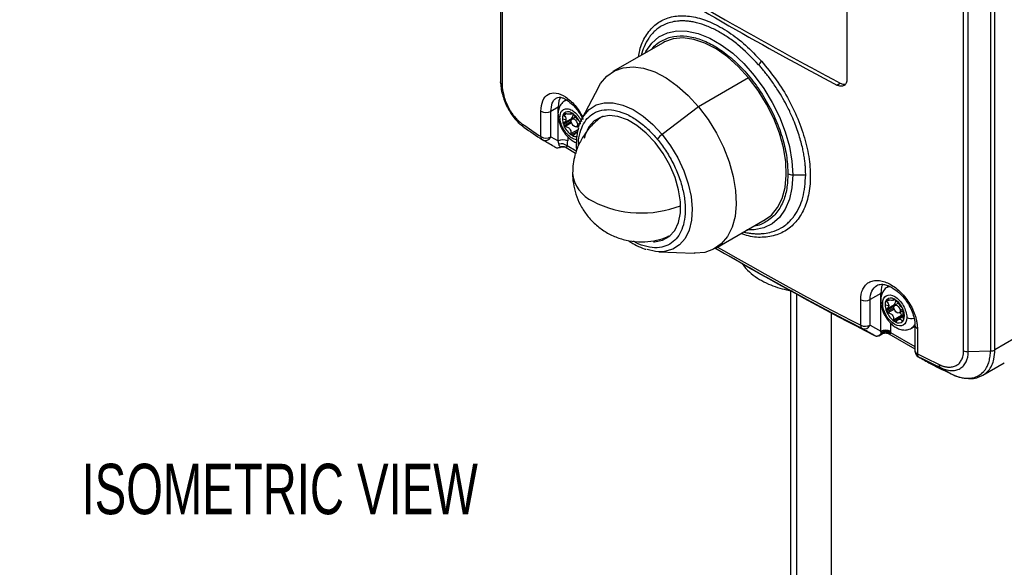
# Model space of a CAD drawing. Header units: millimetres. Extents: x 19 to 819, y 19 to 629.
# Tile 21 of 27: x 595 to 719, y 464 to 533. Entities that reach past the tile are written whole.
import ezdxf

# ---------------------------------------------------------------- set-up
doc = ezdxf.new("R2010")
doc.units = ezdxf.units.MM
doc.header["$LTSCALE"] = 3
doc.layers.add('TEXT', color=140, linetype='Continuous', lineweight=25)
doc.styles.add('SLDTEXTSTYLE0', font='TXT', dxfattribs={"width": 0.7})

msp = doc.modelspace()

# ---------------------------------------------------------------- linework, layer by layer
for p, q in [((655.444, 592.363), (655.444, 525.167)), ((655.64, 592.047), (655.64, 524.854)), ((713.708, 491.332), (713.708, 558.525)), ((714.295, 491.221), (714.295, 558.411)), ((717.086, 558.489), (717.086, 491.299)), ((717.651, 491.444), (717.651, 558.633)), ((699.037, 540.641), (699.037, 525.523)), ((675.886, 530.116), (669.583, 526.477)), ((686.664, 525.69), (680.36, 522.051)), ((667.76, 524.514), (665.687, 520.535)), ((697.766, 524.789), (698.191, 525.034)), ((663.739, 522.916), (663.541, 522.802)), ((663.544, 522.804), (663.807, 522.908)), ((662.677, 521.988), (661.781, 521.471)), ((662.677, 521.124), (662.677, 521.988)), ((680.36, 522.051), (675.772, 518.564)), ((660.524, 518.29), (660.524, 521.499)), ((661.781, 518.261), (661.781, 521.471)), ((662.677, 517.747), (662.677, 521.05)), ((663.223, 520.553), (663.677, 520.466)), ((663.61, 521.207), (663.344, 521.054)), ((663.344, 519.927), (664.368, 520.518)), ((663.557, 521.225), (663.351, 521.106)), ((663.351, 519.854), (664.381, 520.448)), ((663.759, 521.163), (663.405, 520.959)), ((663.405, 520.02), (664.399, 520.594)), ((663.458, 521.229), (663.423, 521.209)), ((664.236, 521.139), (664.434, 521.254)), ((664.332, 521.304), (664.29, 521.279)), ((664.897, 520.764), (664.459, 520.511)), ((664.553, 521.039), (664.707, 520.998)), ((663.423, 519.666), (664.347, 520.199)), ((664.389, 520.018), (663.586, 519.554)), ((664.29, 518.678), (665.284, 519.252)), ((665.016, 519.546), (665.355, 519.742)), ((665.438, 519.978), (665.132, 519.801)), ((661.781, 518.261), (662.677, 517.747)), ((663.889, 518.285), (663.889, 517.747)), ((665.153, 518.955), (664.362, 518.498)), ((664.507, 518.414), (664.698, 518.524)), ((665.137, 518.859), (664.894, 518.719)), ((663.697, 516.91), (664.888, 516.222)), ((663.759, 516.881), (663.704, 516.925)), ((664.965, 516.468), (663.82, 517.129)), ((692.215, 513.47), (693.84, 513.47)), ((682.439, 504.207), (688.743, 507.846)), ((676.621, 505.764), (676.785, 505.814)), ((675.345, 503.804), (679.827, 503.61)), ((683.412, 503.719), (684.876, 502.874)), ((704.336, 499.467), (704.149, 499.359)), ((704.152, 499.361), (704.415, 499.466)), ((691.926, 498.896), (691.926, 336.691)), ((692.679, 498.482), (692.679, 335.641)), ((703.285, 498.545), (701.942, 497.77)), ((703.285, 497.681), (703.285, 498.545)), ((700.765, 494.541), (700.765, 497.751)), ((701.942, 494.56), (701.942, 497.77)), ((703.285, 493.787), (703.285, 497.607)), ((703.831, 497.111), (704.285, 497.023)), ((704.218, 497.765), (703.952, 497.611)), ((703.952, 496.484), (704.976, 497.076)), ((704.165, 497.782), (703.959, 497.663)), ((703.959, 496.411), (704.989, 497.006)), ((704.367, 497.721), (704.013, 497.516)), ((704.013, 496.578), (705.008, 497.152)), ((704.067, 497.787), (704.031, 497.766)), ((704.844, 497.697), (705.042, 497.811)), ((704.941, 497.861), (704.898, 497.837)), ((705.505, 497.321), (705.067, 497.069)), ((705.162, 497.597), (705.316, 497.555)), ((697.068, 336.691), (697.068, 496.106)), ((704.031, 496.224), (704.955, 496.757)), ((704.997, 496.575), (704.194, 496.112)), ((704.898, 495.236), (705.893, 495.81)), ((706.001, 495.651), (704.97, 495.056)), ((706.115, 495.63), (705.503, 495.276)), ((705.625, 496.104), (706.132, 496.396)), ((706.074, 496.552), (705.74, 496.359)), ((701.942, 494.56), (703.285, 493.787)), ((704.497, 494.843), (704.497, 493.787)), ((705.116, 494.972), (705.306, 495.082)), ((705.964, 495.09), (706.139, 495.191)), ((707.149, 494.163), (707.593, 494.419)), ((707.593, 494.529), (707.593, 491.32)), ((703.056, 493.224), (703.474, 493.465)), ((704.308, 493.465), (707.593, 491.569)), ((704.494, 493.648), (707.593, 491.859)), ((707.893, 494.153), (707.893, 490.944)), ((720.256, 492.947), (717.651, 491.444)), ((717.086, 491.299), (714.295, 491.221)), ((716.152, 488.258), (718.835, 489.808)), ((710.798, 489.217), (712.129, 488.442)), ((711.574, 488.719), (712.014, 488.509))]:
    msp.add_line(p, q)
at = {"flags": 128}
for points in [[(673.625, 528.81), (673.731, 529.013), (674.458, 530.046), (675.364, 530.835), (676.43, 531.362), (677.63, 531.614), (678.94, 531.586), (680.328, 531.279), (681.765, 530.7), (683.219, 529.861), (684.656, 528.781), (686.044, 527.485), (687.354, 526.001), (688.555, 524.362), (689.62, 522.606), (690.526, 520.771), (691.253, 518.898), (691.783, 517.029), (692.107, 515.206), (692.215, 513.47)], [(686.664, 525.69), (685.361, 527.114), (683.984, 528.337), (682.565, 529.331), (681.14, 530.069), (679.744, 530.535), (678.412, 530.716), (677.175, 530.608), (676.066, 530.214), (675.886, 530.116)], [(667.76, 524.514), (668.027, 524.973), (668.806, 525.904), (669.762, 526.575), (670.872, 526.969), (672.109, 527.077), (673.441, 526.896), (674.837, 526.43), (676.262, 525.692), (677.68, 524.698), (679.058, 523.475), (680.36, 522.051)], [(688.743, 507.846), (689.52, 508.419), (690.298, 509.35), (690.88, 510.518), (691.251, 511.894), (691.402, 513.445), (691.33, 515.133), (691.035, 516.915), (690.526, 518.747), (689.814, 520.586), (688.918, 522.385), (687.859, 524.1), (686.664, 525.69)], [(662.974, 523.245), (662.788, 522.812), (662.677, 521.988)], [(662.909, 522.083), (662.807, 522.05), (662.677, 521.988)], [(665.687, 520.535), (665.901, 520.903), (666.602, 521.718), (667.476, 522.275), (668.497, 522.555), (669.633, 522.551), (670.85, 522.263), (672.11, 521.699), (673.376, 520.877), (674.609, 519.821), (675.772, 518.564)], [(680.36, 522.051), (681.556, 520.461), (682.614, 518.746), (683.511, 516.947), (684.222, 515.109), (684.732, 513.276), (685.026, 511.494), (685.099, 509.806), (684.948, 508.256), (684.577, 506.879), (683.995, 505.711), (683.216, 504.78), (682.26, 504.109), (681.15, 503.715), (679.914, 503.607), (679.827, 503.61)], [(664.344, 520.256), (664.374, 520.413), (664.459, 520.511), (664.587, 520.536), (664.738, 520.484), (664.889, 520.362), (665.016, 520.189), (665.102, 519.993), (665.132, 519.801)], [(664.445, 520.502), (664.431, 520.544), (664.414, 520.605)], [(665.284, 519.507), (665.393, 519.854), (665.687, 520.535)], [(674.893, 517.537), (673.783, 518.721), (672.602, 519.686), (671.396, 520.393), (670.211, 520.816), (669.093, 520.938), (668.085, 520.756), (667.226, 520.275), (666.548, 519.515), (666.078, 518.504), (665.958, 518.063)], [(665.132, 519.801), (665.102, 519.644), (665.016, 519.546), (664.889, 519.521), (664.738, 519.574), (664.587, 519.695), (664.459, 519.868), (664.374, 520.065), (664.344, 520.256)], [(675.772, 518.564), (676.828, 517.144), (677.747, 515.604), (678.5, 513.99), (679.065, 512.353), (679.423, 510.741), (679.565, 509.203), (679.486, 507.787), (679.188, 506.535), (678.681, 505.486), (677.979, 504.67), (677.105, 504.114), (676.084, 503.834), (675.345, 503.804)], [(674.695, 505.056), (674.807, 505.057), (675.815, 505.24), (676.675, 505.72), (677.353, 506.481), (677.823, 507.492), (678.068, 508.714), (678.077, 510.101), (677.851, 511.6), (677.399, 513.152), (676.737, 514.698), (675.891, 516.179), (674.893, 517.537)], [(692.215, 513.47), (692.107, 511.859), (691.783, 510.41), (691.253, 509.154), (690.526, 508.12), (689.62, 507.331), (688.555, 506.805), (687.354, 506.553), (686.446, 506.543)], [(675.345, 503.804), (674.948, 503.838), (673.88, 504.077)], [(703.537, 499.721), (703.396, 499.369), (703.285, 498.545)], [(703.517, 498.641), (703.415, 498.607), (703.285, 498.545)], [(704.952, 496.813), (704.982, 496.97), (705.067, 497.069), (705.195, 497.093), (705.346, 497.041), (705.497, 496.919), (705.625, 496.747), (705.71, 496.55), (705.74, 496.359)], [(705.053, 497.059), (705.039, 497.102), (705.022, 497.162)], [(705.74, 496.359), (705.71, 496.202), (705.625, 496.104), (705.497, 496.079), (705.346, 496.131), (705.195, 496.253), (705.067, 496.425), (704.982, 496.622), (704.952, 496.813)], [(707.586, 494.644), (707.274, 494.248), (707.146, 494.161)]]:
    msp.add_lwpolyline(points, dxfattribs=at)
for centre, radius, start, end in [((886.495, 884.437), 406.159, 237.93373, 242.3113), ((879.391, 872.153), 391.545, 237.88317, 240.01524), ((893.069, 895.866), 418.919, 240.01572, 242.27737), ((686.462, 528.944), 2.161, 312.42005, 327.48978), ((661.178, 522.622), 1.3, 239.7687, 297.65041), ((663.098, 521.122), 0.432, 185.97724, 245.60068), ((664.328, 520.588), 1.106, 152.10843, 181.79446), ((665.39, 520.588), 2.167, 180.91556, 199.80708), ((663.95, 520.762), 0.691, 139.6523, 150.14636), ((663.944, 520.682), 0.74, 55.57001, 134.64902), ((663.628, 519.854), 1.615, 57.02481, 62.98057), ((664.457, 520.526), 0.0893, 130.20341, 184.91157), ((664.585, 520.522), 0.217, 180.91556, 199.80708), ((664.233, 520.832), 0.29, 304.97808, 308.54337), ((663.97, 520.999), 0.593, 318.45577, 19.82965), ((662.987, 519.025), 2.661, 22.43928, 55.14987), ((860.12, 813.231), 356.356, 235.52196, 235.974), ((665.968, 520.761), 2.771, 199.12778, 203.28358), ((665.883, 520.682), 2.661, 202.43928, 235.14987), ((663.916, 518.91), 1.41, 15.24002, 30.04566), ((662.901, 518.946), 2.771, 19.12778, 23.28358), ((660.963, 518.253), 0.441, 175.25822, 235.66831), ((661.178, 519.413), 1.3, 239.7687, 297.65041), ((661.071, 518.582), 0.779, 242.77836, 335.70817), ((665.241, 519.853), 1.615, 237.02481, 242.98057), ((664.979, 519.245), 0.955, 240.40688, 274.36169), ((677.386, 516.342), 2.746, 125.99689, 143.76367), ((663.283, 516.577), 1.317, 62.60967, 117.39033), ((663.085, 516.25), 1.146, 50.07258, 105.14905), ((668.838, 514.13), 4.355, 185.72913, 245.62235), ((692.191, 514.707), 1.237, 241.95976, 271.1441), ((673.208, 522.226), 13.548, 242.92, 291.17007), ((893.7, 868.777), 421.042, 239.93337, 242.72693), ((893.617, 867.915), 420.505, 239.86458, 242.72748), ((894.87, 866.796), 420.163, 240.02149, 242.73611), ((701.334, 498.95), 1.327, 244.59769, 297.25404), ((703.706, 497.679), 0.432, 185.97724, 245.60068), ((704.936, 497.146), 1.106, 152.10843, 181.79446), ((705.998, 497.146), 2.167, 180.91556, 199.80708), ((704.558, 497.319), 0.691, 139.6523, 150.14636), ((704.552, 497.24), 0.74, 55.57001, 134.64902), ((704.236, 496.411), 1.615, 57.02481, 62.98057), ((705.065, 497.083), 0.0893, 130.20341, 184.91157), ((705.193, 497.079), 0.217, 180.91556, 199.80708), ((704.841, 497.389), 0.29, 304.97808, 308.54337), ((704.578, 497.556), 0.593, 318.45577, 19.82965), ((703.595, 495.583), 2.661, 22.43928, 55.14987), ((706.576, 497.319), 2.771, 199.12778, 203.28358), ((706.491, 497.239), 2.661, 202.43928, 235.14987), ((704.525, 495.467), 1.41, 15.24002, 30.04566), ((706.898, 497.137), 1.647, 232.07163, 241.48162), ((704.719, 495.527), 1.207, 13.52619, 14.90345), ((706.158, 495.873), 0.273, 193.51733, 234.84754), ((706.914, 497.061), 1.681, 237.08357, 240.00694), ((703.509, 495.503), 2.771, 19.12778, 23.28358), ((704.681, 495.785), 1.575, 336.59009, 23.40991), ((701.189, 494.495), 0.427, 173.77944, 232.99754), ((701.334, 495.741), 1.327, 244.59769, 297.25404), ((701.219, 494.899), 0.798, 248.89257, 334.89263), ((705.849, 496.411), 1.615, 237.02481, 242.98057), ((705.534, 495.583), 0.74, 235.57001, 314.64902), ((705.528, 495.503), 0.691, 319.6523, 330.14636), ((707.167, 496.715), 1.327, 242.70202, 283.99145), ((708.029, 494.569), 0.438, 184.83969, 251.90407), ((703.891, 492.617), 1.317, 62.60967, 117.39033), ((703.855, 492.548), 1.273, 59.82704, 115.12116), ((708.042, 491.371), 0.452, 186.44523, 250.7351), ((708.316, 490.896), 0.425, 173.55511, 232.40276), ((909.731, 899.871), 456.026, 243.73001, 244.11367), ((909.776, 899.247), 455.76, 243.73001, 244.11367)]:
    msp.add_arc(centre, radius, start, end)
for points, knots in [([(672.81, 528.34), (672.851, 528.616), (673.001, 529.633), (673.676, 531.014), (674.798, 532.393), (676.272, 533.252), (678.006, 533.593), (679.949, 533.403), (682.028, 532.698), (684.162, 531.499), (686.295, 529.877), (687.62, 528.483), (688.284, 527.783)], [0, 0, 0, 0, 0.0397249, 0.1461976, 0.2531735, 0.3595844, 0.4664621, 0.5731558, 0.6796905, 0.7866068, 0.8929207, 1, 1, 1, 1]), ([(687.92, 527.349), (687.05, 528.245), (685.769, 529.564), (683.989, 530.853), (682.695, 531.634), (681.398, 532.241), (680.338, 532.585), (679.516, 532.759), (678.919, 532.84), (678.31, 532.87), (677.594, 532.836), (676.673, 532.668), (675.813, 532.306), (675.132, 531.838), (674.7, 531.451), (674.36, 531.072), (673.936, 530.503), (673.483, 529.702), (673.236, 528.895), (673.121, 528.519)], [0, 0, 0, 0, 0.1486238, 0.2189342, 0.2865349, 0.3567796, 0.4294767, 0.4626883, 0.4976404, 0.534341, 0.5727989, 0.6316334, 0.7162795, 0.7602945, 0.7989017, 0.8320782, 0.859805, 0.9347661, 1, 1, 1, 1]), ([(674.525, 529.33), (674.529, 529.335), (674.825, 529.826), (675.721, 530.415), (677.175, 530.99), (678.849, 531.015), (680.579, 530.593), (682.315, 529.774), (684.049, 528.589), (685.782, 527.014), (687.447, 525.056), (688.933, 522.804), (690.142, 520.389), (691, 517.971), (691.517, 515.672), (691.579, 514.287), (691.609, 513.615)], [0, 0, 0, 0, 0.0008515, 0.0813042, 0.161757, 0.2405379, 0.3161743, 0.3875362, 0.458898, 0.5345344, 0.6133153, 0.6937681, 0.7742208, 0.8530017, 0.9286381, 1, 1, 1, 1]), ([(688.284, 527.783), (688.915, 527.022), (690.175, 525.503), (691.765, 522.906), (693.044, 520.2), (693.942, 517.453), (694.422, 514.781), (694.459, 512.288), (694.052, 510.075), (693.221, 508.231), (692.003, 506.83), (690.457, 505.916), (688.643, 505.559), (687.025, 505.616), (686.012, 505.978), (685.701, 506.09)], [0, 0, 0, 0, 0.0806563, 0.1610024, 0.2415187, 0.3217484, 0.4020439, 0.4825407, 0.5626466, 0.643198, 0.7234299, 0.8037997, 0.8842922, 0.9644128, 1, 1, 1, 1]), ([(693.84, 513.47), (693.839, 513.568), (693.838, 513.764), (693.828, 514.064), (693.811, 514.368), (693.788, 514.676), (693.757, 514.989), (693.72, 515.306), (693.676, 515.627), (693.624, 515.952), (693.566, 516.28), (693.5, 516.612), (693.327, 517.406), (692.958, 518.737), (692.318, 520.433), (691.453, 522.276), (690.646, 523.688), (689.902, 524.813), (689.47, 525.426), (689.054, 525.983), (688.656, 526.485), (688.282, 526.937), (688.037, 527.216), (687.92, 527.349)], [0, 0, 0, 0, 0.0221445, 0.0443998, 0.0667654, 0.0892409, 0.1118257, 0.1345194, 0.1573213, 0.1802311, 0.2032481, 0.2263719, 0.2496018, 0.368236, 0.4991975, 0.5952373, 0.7493695, 0.7990598, 0.8455704, 0.8889112, 0.9290911, 0.9661182, 1, 1, 1, 1]), ([(699.037, 525.523), (699.037, 525.431), (699.029, 525.344), (698.997, 525.182), (698.972, 525.106), (698.908, 524.97), (698.869, 524.91), (698.777, 524.806), (698.723, 524.762), (698.547, 524.66), (698.406, 524.63), (698.1, 524.651), (697.934, 524.701), (697.766, 524.789)], [0, 0, 0, 0, 0.125, 0.125, 0.25, 0.25, 0.375, 0.375, 0.5, 0.5, 0.75, 0.75, 1, 1, 1, 1]), ([(655.64, 524.854), (655.574, 524.901), (655.521, 524.955), (655.454, 525.073), (655.44, 525.135), (655.445, 525.195)], [0, 0, 0, 0, 0.5, 0.5, 1, 1, 1, 1]), ([(655.445, 525.195), (655.444, 524.948), (655.464, 524.692), (655.54, 524.166), (655.598, 523.891), (655.745, 523.343), (655.835, 523.068), (656.047, 522.519), (656.171, 522.243), (656.443, 521.714), (656.591, 521.46), (656.913, 520.97), (657.082, 520.74), (657.436, 520.314), (657.621, 520.116), (657.906, 519.849), (658.002, 519.765), (658.147, 519.649), (658.195, 519.611), (658.269, 519.557), (658.293, 519.539), (658.342, 519.504), (658.367, 519.487), (658.391, 519.471)], [0, 0, 0, 0, 0.125, 0.125, 0.25, 0.25, 0.375, 0.375, 0.5, 0.5, 0.625, 0.625, 0.75, 0.75, 0.875, 0.875, 0.9375, 0.9375, 0.96875, 0.96875, 0.984375, 0.984375, 1, 1, 1, 1]), ([(655.64, 524.854), (655.64, 524.812), (655.641, 524.728), (655.647, 524.597), (655.657, 524.464), (655.671, 524.328), (655.698, 524.121), (655.748, 523.839), (655.834, 523.48), (655.942, 523.119), (656.114, 522.637), (656.327, 522.161), (656.575, 521.708), (656.777, 521.382), (656.992, 521.072), (657.205, 520.8), (657.41, 520.564), (657.603, 520.363), (657.8, 520.18), (657.998, 520.014), (658.132, 519.92), (658.198, 519.873)], [0, 0, 0, 0, 0.0248021, 0.0496472, 0.0745786, 0.0996397, 0.1248729, 0.1872645, 0.2500741, 0.3123902, 0.3746838, 0.499745, 0.5617944, 0.6243589, 0.6867812, 0.7493774, 0.8001719, 0.8503199, 0.9001302, 0.9499183, 1, 1, 1, 1]), ([(698.191, 525.034), (698.336, 524.969), (698.569, 524.864), (698.765, 524.899), (698.839, 524.912)], [0, 0, 0, 0, 0.6213926, 1, 1, 1, 1]), ([(660.524, 521.499), (660.57, 521.973), (660.663, 522.92), (661.378, 523.719), (662.4, 523.89), (663.614, 523.378), (664.845, 522.3), (665.485, 521.264), (665.8, 520.754)], [0, 0, 0, 0, 0.1675833, 0.3350269, 0.5024101, 0.6697951, 0.8372391, 1, 1, 1, 1]), ([(661.781, 521.471), (661.815, 521.843), (661.866, 522.414), (662.169, 522.943), (662.392, 523.109), (662.506, 523.194)], [0, 0, 0, 0, 0.47953296, 0.73514052, 1, 1, 1, 1]), ([(662.505, 523.194), (662.692, 523.246), (662.937, 523.315), (663.546, 523.055), (664.069, 522.724), (664.757, 522.09), (665.394, 521.26), (665.717, 520.637), (665.825, 520.428)], [0, 0, 0, 0, 0.3093676, 0.405273, 0.5212367, 0.6841828, 0.8939858, 1, 1, 1, 1]), ([(663.549, 522.8), (663.54, 522.797), (663.322, 522.719), (663.011, 522.357), (662.744, 521.795), (662.657, 521.349), (662.673, 521.108), (662.676, 521.076)], [0, 0, 0, 0, 0.014547, 0.3475708, 0.6647944, 0.9561313, 1, 1, 1, 1]), ([(662.92, 520.728), (662.94, 520.937), (662.971, 521.258), (663.16, 521.557), (663.356, 521.722), (663.597, 521.811), (663.95, 521.818), (664.435, 521.646), (664.92, 521.258), (665.272, 520.843), (665.493, 520.514), (665.6, 520.291), (665.643, 520.199)], [0, 0, 0, 0, 0.1504549, 0.2322729, 0.3141769, 0.3959949, 0.4778989, 0.6283538, 0.7788087, 0.8606267, 0.9425307, 1, 1, 1, 1]), ([(665.256, 517.138), (665.255, 517.362), (665.251, 518.091), (665.515, 519.115), (666.003, 520.171), (666.708, 520.974), (667.624, 521.518), (668.751, 521.746), (670.034, 521.614), (671.398, 521.12), (672.754, 520.3), (674.035, 519.247), (674.8, 518.384), (675.171, 517.965)], [0, 0, 0, 0, 0.0423964, 0.1377661, 0.2277461, 0.317726, 0.4130958, 0.5124304, 0.613873, 0.7153157, 0.8146503, 0.91002, 1, 1, 1, 1]), ([(662.676, 521.076), (662.679, 520.927), (662.686, 520.629), (662.796, 520.143), (662.97, 519.645), (663.277, 519.032), (663.641, 518.531), (664.068, 518.096), (664.451, 517.802), (664.781, 517.594), (664.969, 517.544), (664.992, 517.538)], [0, 0, 0, 0, 0.1056323, 0.2115265, 0.3342517, 0.4493564, 0.6495103, 0.7268981, 0.8539317, 0.9825827, 1, 1, 1, 1]), ([(665.002, 517.905), (664.999, 517.905), (664.828, 517.901), (664.431, 518.073), (663.951, 518.448), (663.597, 518.864), (663.356, 519.231), (663.16, 519.622), (662.971, 520.139), (662.94, 520.497), (662.92, 520.728)], [0, 0, 0, 0, 0.0035486, 0.196049, 0.3885494, 0.4932319, 0.5980245, 0.702707, 0.8074996, 1, 1, 1, 1]), ([(663.405, 520.959), (663.484, 520.889), (663.551, 520.812), (663.649, 520.646), (663.677, 520.556), (663.677, 520.466)], [0, 0, 0, 0, 0.5, 0.5, 1, 1, 1, 1]), ([(663.677, 520.466), (663.677, 520.376), (663.649, 520.289), (663.552, 520.137), (663.484, 520.072), (663.405, 520.02)], [0, 0, 0, 0, 0.5, 0.5, 1, 1, 1, 1]), ([(663.423, 521.209), (663.437, 521.225), (663.461, 521.234), (663.52, 521.236), (663.553, 521.229), (663.586, 521.216)], [0, 0, 0, 0, 0.5, 0.5, 1, 1, 1, 1]), ([(664.29, 521.279), (664.3, 521.232), (664.295, 521.194), (664.245, 521.137), (664.199, 521.119), (664.066, 521.107), (663.979, 521.113), (663.788, 521.148), (663.687, 521.177), (663.586, 521.216)], [0, 0, 0, 0, 0.25, 0.25, 0.5, 0.5, 0.75, 0.75, 1, 1, 1, 1]), ([(664.29, 521.279), (664.287, 521.295), (664.291, 521.305), (664.316, 521.311), (664.337, 521.306), (664.362, 521.293)], [0, 0, 0, 0, 0.5, 0.5, 1, 1, 1, 1]), ([(664.507, 521.209), (664.533, 521.193), (664.56, 521.17), (664.612, 521.12), (664.634, 521.094), (664.651, 521.07)], [0, 0, 0, 0, 0.5, 0.5, 1, 1, 1, 1]), ([(665.356, 520.194), (665.318, 520.236), (665.274, 520.29), (665.169, 520.425), (665.108, 520.505), (664.975, 520.67), (664.903, 520.756), (664.767, 520.92), (664.705, 520.998), (664.651, 521.07)], [0, 0, 0, 0, 0.25, 0.25, 0.5, 0.5, 0.75, 0.75, 1, 1, 1, 1]), ([(668.35, 520.868), (668.244, 520.804), (667.821, 520.553), (667.229, 520.017), (666.397, 519.162), (665.949, 518.466), (665.665, 518.026)], [0, 0, 0, 0, 0.0943538, 0.3732685, 0.6030094, 1, 1, 1, 1]), ([(663.586, 519.554), (663.553, 519.556), (663.519, 519.566), (663.462, 519.605), (663.437, 519.634), (663.423, 519.666)], [0, 0, 0, 0, 0.5, 0.5, 1, 1, 1, 1]), ([(663.586, 519.554), (663.687, 519.55), (663.788, 519.528), (663.978, 519.442), (664.065, 519.377), (664.198, 519.212), (664.244, 519.111), (664.295, 518.898), (664.3, 518.787), (664.29, 518.678)], [0, 0, 0, 0, 0.25, 0.25, 0.5, 0.5, 0.75, 0.75, 1, 1, 1, 1]), ([(665.263, 519.42), (665.243, 519.364), (665.097, 518.964), (664.999, 518.109), (664.936, 517.211), (664.991, 516.682), (665.001, 516.583)], [0, 0, 0, 0, 0.0690129, 0.4906605, 0.9050937, 1, 1, 1, 1]), ([(665.356, 520.194), (665.368, 520.181), (665.383, 520.16), (665.415, 520.106), (665.432, 520.074), (665.446, 520.041)], [0, 0, 0, 0, 0.5, 0.5, 1, 1, 1, 1]), ([(664.362, 518.498), (664.337, 518.515), (664.316, 518.542), (664.291, 518.606), (664.287, 518.643), (664.29, 518.678)], [0, 0, 0, 0, 0.5, 0.5, 1, 1, 1, 1]), ([(665.665, 518.026), (665.422, 517.552), (665.079, 516.883), (664.754, 515.81), (664.549, 514.848), (664.521, 514.087), (664.506, 513.696)], [0, 0, 0, 0, 0.3510818, 0.4965044, 0.7414708, 1, 1, 1, 1]), ([(664.651, 518.469), (664.634, 518.442), (664.611, 518.421), (664.561, 518.401), (664.533, 518.402), (664.507, 518.414)], [0, 0, 0, 0, 0.5, 0.5, 1, 1, 1, 1]), ([(664.651, 518.469), (664.703, 518.539), (664.798, 518.666), (664.966, 518.761), (665.075, 518.787), (665.119, 518.763), (665.12, 518.763)], [0, 0, 0, 0, 0.3666502, 0.6779973, 0.990739, 1, 1, 1, 1]), ([(675.171, 517.965), (675.521, 517.514), (676.242, 516.585), (677.165, 514.98), (677.927, 513.243), (678.454, 511.457), (678.707, 509.736), (678.678, 508.183), (678.395, 506.875), (677.895, 505.826), (677.193, 505.021), (676.276, 504.479), (675.15, 504.245), (673.867, 504.398), (672.845, 504.711), (672.274, 505.065), (672.166, 505.132)], [0, 0, 0, 0, 0.0701046, 0.1444084, 0.2218014, 0.3008367, 0.3798721, 0.457265, 0.5315688, 0.6016734, 0.671778, 0.7460819, 0.8234748, 0.9025102, 0.9815455, 1, 1, 1, 1]), ([(662.182, 517.047), (662.213, 517.028), (662.282, 516.986), (662.406, 516.927), (662.524, 516.882), (662.602, 516.861), (662.625, 516.855)], [0, 0, 0, 0, 0.222246, 0.49857377, 0.85028575, 1, 1, 1, 1]), ([(662.785, 517.356), (662.778, 517.392), (662.764, 517.458), (662.739, 517.554), (662.715, 517.633), (662.695, 517.696), (662.682, 517.732), (662.677, 517.747)], [0, 0, 0, 0, 0.2904536, 0.5351012, 0.7345413, 0.8893457, 1, 1, 1, 1]), ([(662.999, 516.968), (662.981, 516.985), (662.945, 517.02), (662.9, 517.077), (662.855, 517.149), (662.813, 517.237), (662.794, 517.318), (662.785, 517.356)], [0, 0, 0, 0, 0.1680868, 0.3348609, 0.5007673, 0.7596571, 1, 1, 1, 1]), ([(662.87, 516.911), (662.934, 516.941), (663.064, 517.001), (663.281, 517.025), (663.497, 517.002), (663.628, 516.943), (663.692, 516.914)], [0, 0, 0, 0, 0.2461942, 0.5001931, 0.7540925, 1, 1, 1, 1]), ([(663.759, 516.881), (663.736, 516.895), (663.69, 516.922), (663.617, 516.954), (663.543, 516.98), (663.468, 516.999), (663.376, 517.014), (663.263, 517.019), (663.13, 517.007), (663.043, 516.981), (662.999, 516.968)], [0, 0, 0, 0, 0.1040316, 0.206756, 0.3075525, 0.405742, 0.5006335, 0.6622857, 0.8297698, 1, 1, 1, 1]), ([(663.82, 517.129), (663.813, 517.116), (663.796, 517.088), (663.767, 517.039), (663.744, 516.995), (663.733, 516.957), (663.732, 516.93), (663.738, 516.905), (663.752, 516.889), (663.759, 516.881)], [0, 0, 0, 0, 0.11126802, 0.2496792, 0.49891365, 0.63511784, 0.74969976, 0.88002359, 1, 1, 1, 1]), ([(664.506, 513.696), (664.506, 513.691), (664.477, 513.254), (664.589, 512.356), (664.885, 511.022), (665.437, 509.704), (666.215, 508.461), (667.214, 507.348), (668.405, 506.411), (669.758, 505.688), (671.234, 505.211), (672.794, 504.998), (674.329, 505.081), (675.622, 505.349), (676.335, 505.665), (676.609, 505.786)], [0, 0, 0, 0, 0.000933, 0.0766548, 0.1567677, 0.2400159, 0.3254348, 0.4123854, 0.5004864, 0.589555, 0.67958, 0.7707442, 0.8635357, 0.9477554, 1, 1, 1, 1]), ([(686.054, 506.294), (686.081, 506.286), (686.311, 506.213), (686.741, 506.151), (687.357, 506.071), (687.985, 506.055), (688.726, 506.103), (689.685, 506.294), (690.594, 506.682), (691.32, 507.176), (691.783, 507.585), (692.138, 507.973), (692.587, 508.551), (693.065, 509.39), (693.673, 511.011), (693.772, 512.478), (693.84, 513.47)], [0, 0, 0, 0, 0.0060781, 0.0523033, 0.1008031, 0.1515882, 0.2046701, 0.2863953, 0.4033026, 0.4661726, 0.5203468, 0.5657883, 0.6024668, 0.7065637, 0.8015894, 1, 1, 1, 1]), ([(691.609, 513.615), (691.579, 512.978), (691.517, 511.665), (690.999, 509.966), (690.146, 508.525), (688.919, 507.554), (687.962, 507.072), (687.388, 507.061), (687.382, 507.061)], [0, 0, 0, 0, 0.1841218, 0.3792725, 0.5825363, 0.7901137, 0.997691, 1, 1, 1, 1]), ([(671.518, 505.219), (671.551, 505.195), (671.894, 504.942), (672.569, 504.585), (673.292, 504.234), (673.694, 504.129), (673.775, 504.108)], [0, 0, 0, 0, 0.0451499, 0.4654572, 0.8927397, 1, 1, 1, 1]), ([(685.83, 502.35), (685.925, 502.205), (686.239, 501.721), (686.981, 501.035), (687.998, 500.305), (689.118, 499.732), (690.269, 499.303), (691.29, 499.026), (691.934, 498.915), (692.181, 498.873)], [0, 0, 0, 0, 0.0758692, 0.2521223, 0.428958, 0.5996484, 0.757717, 0.9071001, 1, 1, 1, 1]), ([(700.765, 497.751), (700.765, 497.801), (700.766, 497.902), (700.775, 498.048), (700.788, 498.192), (700.807, 498.332), (700.844, 498.537), (700.912, 498.797), (701.029, 499.093), (701.178, 499.358), (701.416, 499.668), (701.785, 499.968), (702.326, 500.172), (702.942, 500.215), (703.612, 500.094), (704.31, 499.816), (705.008, 499.39), (705.682, 498.833), (706.305, 498.166), (706.852, 497.413), (707.228, 496.738), (707.471, 496.185), (707.623, 495.767), (707.742, 495.352), (707.819, 494.988), (707.864, 494.674), (707.889, 494.409), (707.892, 494.239), (707.893, 494.153)], [0, 0, 0, 0, 0.0125158, 0.0250049, 0.0374869, 0.0499811, 0.0625072, 0.0938227, 0.125171, 0.1563235, 0.1875091, 0.2501317, 0.3124462, 0.3749651, 0.4374813, 0.4997987, 0.5624202, 0.624679, 0.6872742, 0.7496544, 0.812092, 0.8434088, 0.8747365, 0.9058992, 0.9370798, 0.9580639, 0.9790064, 1, 1, 1, 1]), ([(701.942, 497.77), (701.981, 498.163), (702.06, 498.958), (702.55, 499.363), (702.798, 499.569)], [0, 0, 0, 0, 0.4937295, 1, 1, 1, 1]), ([(702.797, 499.568), (702.977, 499.636), (703.288, 499.752), (703.815, 499.667), (704.304, 499.499), (704.879, 499.201), (705.633, 498.637), (706.343, 497.853), (706.891, 497.007), (707.263, 496.231), (707.537, 495.371), (707.574, 494.818), (707.593, 494.53)], [0, 0, 0, 0, 0.1367439, 0.2358915, 0.2976904, 0.3714568, 0.4786437, 0.6191645, 0.7022881, 0.7931463, 0.8923899, 1, 1, 1, 1]), ([(704.157, 499.358), (704.148, 499.354), (703.93, 499.276), (703.619, 498.914), (703.352, 498.352), (703.265, 497.907), (703.282, 497.665), (703.284, 497.634)], [0, 0, 0, 0, 0.014547, 0.3475708, 0.6647944, 0.9561313, 1, 1, 1, 1]), ([(703.528, 497.286), (703.528, 497.75), (703.687, 498.103), (704.256, 498.431), (704.641, 498.393), (705.445, 497.929), (705.83, 497.522), (706.399, 496.538), (706.558, 496), (706.558, 495.536)], [0, 0, 0, 0, 0.25, 0.25, 0.5, 0.5, 0.75, 0.75, 1, 1, 1, 1]), ([(703.284, 497.634), (703.287, 497.485), (703.294, 497.187), (703.405, 496.701), (703.575, 496.201), (703.75, 495.873), (703.835, 495.714)], [0, 0, 0, 0, 0.2350747, 0.4707322, 0.7438454, 1, 1, 1, 1]), ([(706.558, 495.536), (706.558, 494.571), (705.879, 494.179), (704.207, 495.144), (703.528, 496.32), (703.528, 497.286)], [0, 0, 0, 0, 0.5, 0.5, 1, 1, 1, 1]), ([(704.013, 497.516), (704.092, 497.446), (704.16, 497.37), (704.257, 497.203), (704.285, 497.114), (704.285, 497.023)], [0, 0, 0, 0, 0.5, 0.5, 1, 1, 1, 1]), ([(704.285, 497.023), (704.285, 496.933), (704.257, 496.847), (704.16, 496.695), (704.092, 496.629), (704.013, 496.578)], [0, 0, 0, 0, 0.5, 0.5, 1, 1, 1, 1]), ([(704.031, 497.766), (704.045, 497.783), (704.069, 497.792), (704.128, 497.793), (704.161, 497.786), (704.194, 497.774)], [0, 0, 0, 0, 0.5, 0.5, 1, 1, 1, 1]), ([(704.898, 497.837), (704.908, 497.789), (704.903, 497.751), (704.853, 497.694), (704.807, 497.676), (704.674, 497.664), (704.587, 497.67), (704.397, 497.706), (704.295, 497.735), (704.194, 497.774)], [0, 0, 0, 0, 0.25, 0.25, 0.5, 0.5, 0.75, 0.75, 1, 1, 1, 1]), ([(704.898, 497.837), (704.895, 497.852), (704.899, 497.862), (704.924, 497.868), (704.945, 497.863), (704.97, 497.85)], [0, 0, 0, 0, 0.5, 0.5, 1, 1, 1, 1]), ([(705.116, 497.766), (705.141, 497.75), (705.169, 497.727), (705.22, 497.677), (705.242, 497.651), (705.259, 497.628)], [0, 0, 0, 0, 0.5, 0.5, 1, 1, 1, 1]), ([(705.964, 496.752), (705.926, 496.793), (705.882, 496.848), (705.777, 496.983), (705.716, 497.062), (705.583, 497.227), (705.511, 497.314), (705.376, 497.478), (705.313, 497.555), (705.259, 497.628)], [0, 0, 0, 0, 0.25, 0.25, 0.5, 0.5, 0.75, 0.75, 1, 1, 1, 1]), ([(703.835, 495.714), (704.007, 495.451), (704.246, 495.086), (704.677, 494.654), (705.057, 494.351), (705.539, 494.09), (706.064, 493.942), (706.629, 493.932), (706.97, 494.087), (707.141, 494.164)], [0, 0, 0, 0, 0.209979, 0.2911656, 0.424435, 0.5594012, 0.7029783, 0.8514026, 1, 1, 1, 1]), ([(704.194, 496.112), (704.161, 496.113), (704.128, 496.124), (704.07, 496.163), (704.045, 496.191), (704.031, 496.224)], [0, 0, 0, 0, 0.5, 0.5, 1, 1, 1, 1]), ([(704.194, 496.112), (704.295, 496.107), (704.396, 496.085), (704.586, 496), (704.673, 495.935), (704.806, 495.77), (704.852, 495.669), (704.903, 495.455), (704.908, 495.345), (704.898, 495.236)], [0, 0, 0, 0, 0.25, 0.25, 0.5, 0.5, 0.75, 0.75, 1, 1, 1, 1]), ([(705.964, 496.752), (705.976, 496.739), (705.991, 496.717), (706.024, 496.664), (706.04, 496.631), (706.054, 496.598)], [0, 0, 0, 0, 0.5, 0.5, 1, 1, 1, 1]), ([(706.104, 495.974), (706.104, 496.064), (706.106, 496.135), (706.118, 496.239), (706.128, 496.271), (706.144, 496.286)], [0, 0, 0, 0, 0.5, 0.5, 1, 1, 1, 1]), ([(706.144, 495.347), (706.128, 495.454), (706.118, 495.563), (706.106, 495.779), (706.104, 495.884), (706.104, 495.974)], [0, 0, 0, 0, 0.5, 0.5, 1, 1, 1, 1]), ([(706.127, 496.411), (706.139, 496.378), (706.146, 496.349), (706.151, 496.305), (706.15, 496.291), (706.144, 496.286)], [0, 0, 0, 0, 0.5, 0.5, 1, 1, 1, 1]), ([(704.97, 495.056), (704.945, 495.072), (704.925, 495.099), (704.899, 495.164), (704.895, 495.2), (704.898, 495.236)], [0, 0, 0, 0, 0.5, 0.5, 1, 1, 1, 1]), ([(705.259, 495.027), (705.242, 495), (705.22, 494.979), (705.169, 494.958), (705.141, 494.959), (705.116, 494.972)], [0, 0, 0, 0, 0.5, 0.5, 1, 1, 1, 1]), ([(705.259, 495.027), (705.313, 495.111), (705.375, 495.182), (705.51, 495.288), (705.582, 495.321), (705.715, 495.333), (705.776, 495.312), (705.882, 495.228), (705.926, 495.166), (705.964, 495.09)], [0, 0, 0, 0, 0.25, 0.25, 0.5, 0.5, 0.75, 0.75, 1, 1, 1, 1]), ([(706.054, 495.056), (706.041, 495.039), (706.024, 495.035), (705.991, 495.048), (705.976, 495.065), (705.964, 495.09)], [0, 0, 0, 0, 0.5, 0.5, 1, 1, 1, 1]), ([(706.144, 495.347), (706.15, 495.312), (706.151, 495.276), (706.146, 495.209), (706.139, 495.179), (706.127, 495.159)], [0, 0, 0, 0, 0.5, 0.5, 1, 1, 1, 1]), ([(702.398, 493.311), (702.428, 493.295), (702.494, 493.261), (702.597, 493.218), (702.706, 493.18), (702.778, 493.162), (702.815, 493.153)], [0, 0, 0, 0, 0.224937, 0.4989606, 0.7479386, 1, 1, 1, 1]), ([(703.311, 493.49), (703.252, 493.389), (703.178, 493.307), (703.009, 493.189), (702.914, 493.155), (702.815, 493.153)], [0, 0, 0, 0, 0.5, 0.5, 1, 1, 1, 1]), ([(703.311, 493.49), (703.316, 493.499), (703.321, 493.508), (703.328, 493.517), (703.334, 493.526), (703.341, 493.535), (703.349, 493.543), (703.355, 493.548), (703.36, 493.553), (703.366, 493.556), (703.367, 493.558), (703.369, 493.559), (703.37, 493.559)], [0, 0, 0, 0, 0.00004023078, 0.00004023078, 0.00004023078, 0.00008123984, 0.00008123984, 0.00008123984, 0.00010589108, 0.00010589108, 0.00010589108, 0.00011269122, 0.00011269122, 0.00011269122, 0.00011269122]), ([(703.477, 493.479), (703.448, 493.459), (703.4, 493.426), (703.345, 493.439), (703.321, 493.474), (703.311, 493.49)], [0, 0, 0, 0, 0.456007, 0.7500738, 1, 1, 1, 1]), ([(703.37, 493.559), (703.36, 493.582), (703.339, 493.626), (703.322, 493.676), (703.314, 493.7)], [0, 0, 0, 0, 0.5153263, 1, 1, 1, 1]), ([(703.37, 493.559), (703.393, 493.572), (703.438, 493.598), (703.51, 493.63), (703.584, 493.656), (703.658, 493.676), (703.731, 493.69), (703.803, 493.699), (703.871, 493.703), (703.953, 493.703), (704.076, 493.693), (704.227, 493.66), (704.374, 493.601), (704.45, 493.552), (704.486, 493.529)], [0, 0, 0, 0, 0.0690127, 0.136859, 0.2031055, 0.2673599, 0.3292803, 0.3885799, 0.4450294, 0.4984547, 0.5910406, 0.7490566, 0.8845978, 1, 1, 1, 1]), ([(703.47, 493.463), (703.535, 493.494), (703.667, 493.557), (703.889, 493.583), (704.11, 493.558), (704.243, 493.496), (704.308, 493.466)], [0, 0, 0, 0, 0.2460686, 0.5002534, 0.7543068, 1, 1, 1, 1]), ([(704.486, 493.529), (704.477, 493.506), (704.458, 493.455), (704.402, 493.422), (704.349, 493.454), (704.314, 493.474)], [0, 0, 0, 0, 0.2275744, 0.49625574, 1, 1, 1, 1]), ([(704.494, 493.648), (704.492, 493.628), (704.488, 493.585), (704.487, 493.549), (704.486, 493.529)], [0, 0, 0, 0, 0.4575507, 1, 1, 1, 1]), ([(704.497, 493.787), (704.497, 493.764), (704.497, 493.717), (704.495, 493.671), (704.494, 493.648)], [0, 0, 0, 0, 0.50015899, 1, 1, 1, 1]), ([(707.595, 491.32), (707.595, 491.308), (707.589, 491.212), (707.634, 491.021), (707.77, 490.777), (707.933, 490.609), (708.054, 490.568), (708.079, 490.56)], [0, 0, 0, 0, 0.0360081, 0.3028903, 0.5980393, 0.9178738, 1, 1, 1, 1]), ([(710.636, 489.601), (710.68, 489.58), (710.768, 489.538), (710.899, 489.483), (711.031, 489.433), (711.162, 489.391), (711.292, 489.355), (711.443, 489.32), (711.614, 489.291), (711.832, 489.271), (712.074, 489.273), (712.418, 489.32), (712.811, 489.463), (713.133, 489.718), (713.341, 489.979), (713.473, 490.203), (713.577, 490.452), (713.644, 490.694), (713.684, 490.92), (713.705, 491.122), (713.707, 491.262), (713.708, 491.332)], [0, 0, 0, 0, 0.02768105, 0.05531959, 0.08297002, 0.11068665, 0.13852345, 0.16653365, 0.20833603, 0.25015122, 0.31253287, 0.37476541, 0.49988491, 0.62421049, 0.68674882, 0.74936332, 0.81200521, 0.87439126, 0.91650289, 0.95830508, 1, 1, 1, 1]), ([(710.798, 489.217), (710.825, 489.204), (710.855, 489.19), (710.912, 489.163), (710.999, 489.124), (711.084, 489.089), (711.254, 489.024), (711.366, 488.987), (711.589, 488.926), (711.699, 488.902), (711.917, 488.866), (712.025, 488.855), (712.341, 488.84), (712.54, 488.855), (712.92, 488.937), (713.101, 489.005), (713.426, 489.189), (713.57, 489.306), (713.762, 489.516), (713.822, 489.592), (713.93, 489.753), (713.979, 489.838), (714.2, 490.287), (714.296, 490.728), (714.295, 491.221)], [0, 0, 0, 0, 0.015625, 0.015625, 0.03125, 0.0625, 0.0625, 0.125, 0.125, 0.1875, 0.1875, 0.25, 0.25, 0.375, 0.375, 0.5, 0.5, 0.625, 0.625, 0.6875, 0.6875, 0.75, 0.75, 1, 1, 1, 1]), ([(712.129, 488.442), (712.188, 488.412), (712.322, 488.344), (712.545, 488.244), (712.811, 488.139), (713.198, 488.012), (713.612, 487.919), (714.059, 487.871), (714.464, 487.872), (715.019, 487.947), (715.653, 488.189), (716.178, 488.615), (716.511, 489.052), (716.694, 489.381), (716.863, 489.782), (716.98, 490.195), (717.051, 490.647), (717.081, 490.985), (717.085, 491.201), (717.086, 491.299)], [0, 0, 0, 0, 0.0231111, 0.0519071, 0.0863871, 0.1265585, 0.2031283, 0.2510356, 0.3099693, 0.3758903, 0.5003462, 0.6252868, 0.6901971, 0.7500955, 0.7900876, 0.874676, 0.9232334, 0.9650116, 1, 1, 1, 1]), ([(716.151, 488.258), (716.396, 488.434), (716.841, 488.754), (717.283, 489.479), (717.585, 490.335), (717.628, 491.048), (717.651, 491.444)], [0, 0, 0, 0, 0.2744682, 0.499757, 0.7229265, 1, 1, 1, 1]), ([(709.518, 489.732), (709.946, 489.514), (710.622, 489.17), (711.318, 488.84), (711.574, 488.719)], [0, 0, 0, 0, 0.633067, 1, 1, 1, 1]), ([(710.636, 489.601), (710.636, 489.512), (710.65, 489.429), (710.706, 489.296), (710.748, 489.246), (710.798, 489.217)], [0, 0, 0, 0, 0.5, 0.5, 1, 1, 1, 1]), ([(712.221, 488.41), (712.634, 488.223), (713.287, 487.928), (713.918, 487.886), (714.15, 487.871)], [0, 0, 0, 0, 0.6330612, 1, 1, 1, 1]), ([(714.15, 487.871), (714.278, 487.852), (715.004, 487.746), (715.633, 488.027), (716.152, 488.258)], [0, 0, 0, 0, 0.1760752, 1, 1, 1, 1])]:
    msp.add_open_spline(points, degree=3, knots=knots)
for points in [[(663.344, 521.054), (663.34, 521.073), (663.342, 521.091), (663.351, 521.106)], [(663.405, 520.959), (663.373, 520.988), (663.35, 521.021), (663.344, 521.054)], [(658.198, 519.873), (658.97, 519.343), (659.745, 518.815), (660.524, 518.29)], [(658.198, 519.873), (658.198, 519.687), (658.268, 519.543), (658.391, 519.471)], [(663.351, 519.854), (663.342, 519.878), (663.34, 519.903), (663.344, 519.927)], [(663.344, 519.927), (663.35, 519.966), (663.373, 519.999), (663.405, 520.02)], [(662.182, 517.047), (661.693, 517.327), (661.203, 517.608), (660.714, 517.889)], [(662.871, 516.912), (662.793, 516.871), (662.711, 516.852), (662.625, 516.855)], [(662.871, 516.912), (662.907, 516.93), (662.95, 516.951), (662.999, 516.968)], [(663.82, 517.129), (663.866, 517.315), (663.889, 517.524), (663.889, 517.747)], [(703.952, 497.611), (703.948, 497.63), (703.95, 497.648), (703.959, 497.663)], [(704.013, 497.516), (703.981, 497.545), (703.958, 497.579), (703.952, 497.611)], [(703.959, 496.411), (703.95, 496.436), (703.948, 496.461), (703.952, 496.484)], [(703.952, 496.484), (703.958, 496.524), (703.981, 496.557), (704.013, 496.578)], [(702.398, 493.311), (701.909, 493.592), (701.421, 493.873), (700.932, 494.155)], [(703.314, 493.7), (703.305, 493.729), (703.296, 493.758), (703.285, 493.787)], [(713.708, 491.332), (713.871, 491.255), (714.084, 491.215), (714.295, 491.221)], [(717.086, 491.299), (717.297, 491.305), (717.502, 491.358), (717.651, 491.444)], [(708.056, 490.559), (708.546, 490.278), (709.035, 489.997), (709.524, 489.716)], [(709.524, 489.716), (710.39, 489.29), (711.258, 488.865), (712.129, 488.442)]]:
    msp.add_open_spline(points, degree=3)

# ---------------------------------------------------------------- texts
at = {"layer": 'TEXT', "insert": (627.649, 477.108), "char_height": 6.35, "attachment_point": 2, "style": 'SLDTEXTSTYLE0'}
msp.add_mtext('ISOMETRIC VIEW', dxfattribs=at)

doc.saveas('drawing.dxf')
